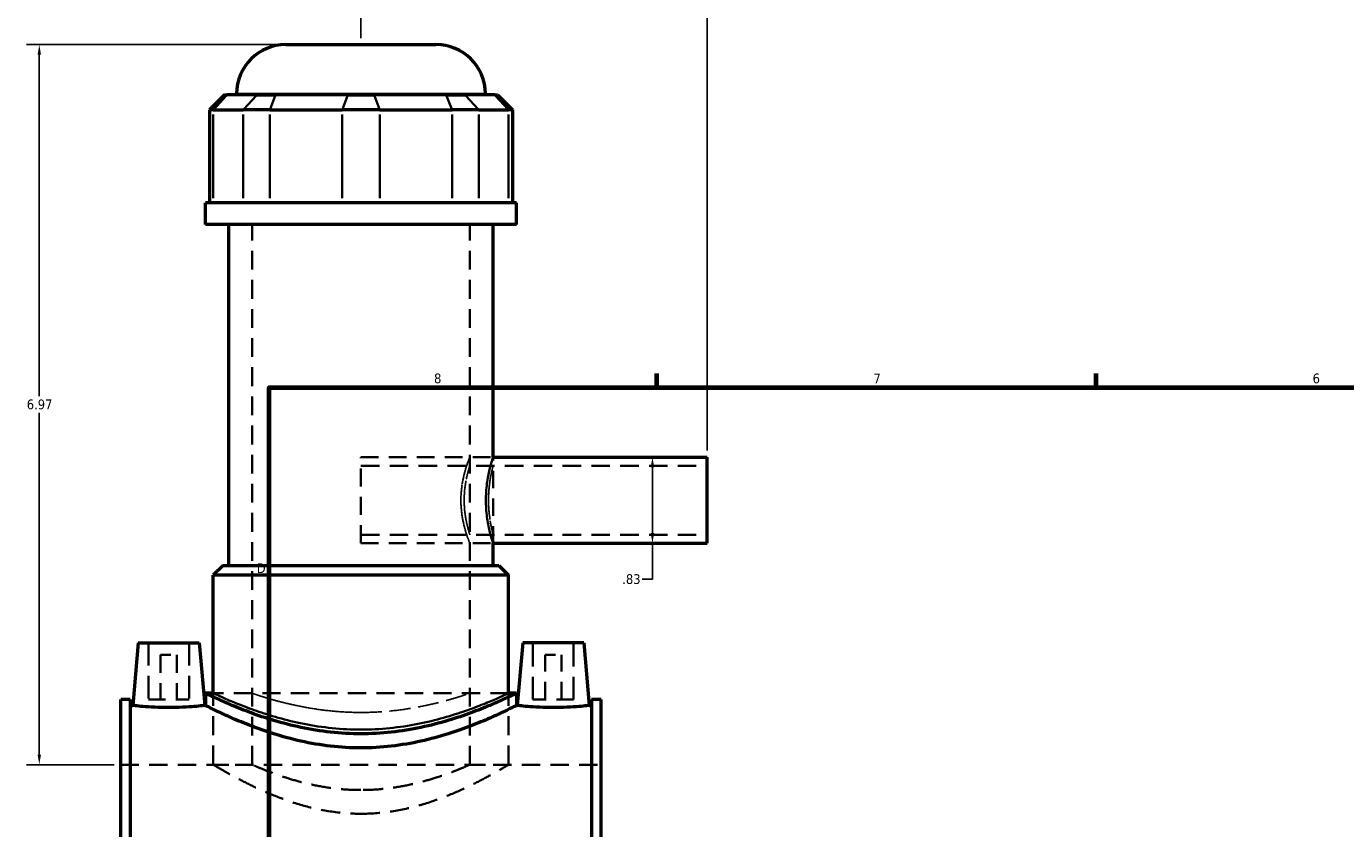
# Model space of a CAD drawing. Header units: inches. Extents: x -1.9 to 48.8, y -1.4 to 48.3.
# Tile 4 of 10: x -1.9 to 10.9, y 16.7 to 24.5. Entities that reach past the tile are written whole.
import ezdxf

# ---------------------------------------------------------------- set-up
doc = ezdxf.new("R2010")
doc.units = ezdxf.units.IN
doc.header["$MEASUREMENT"] = 0
doc.linetypes.add('DASHED', pattern=[0.2067, 0.1654, -0.0413])
for name, color, linetype, lineweight in [('Border (ANSI)', 7, 'Continuous', 70), ('Dimension (ANSI)', 7, 'Continuous', 25), ('Hidden (ANSI)', 7, 'DASHED', 35), ('Hidden Narrow (ANSI)', 7, 'DASHED', 25), ('Visible (ANSI)', 7, 'Continuous', 50), ('Visible Narrow (ANSI)', 7, 'Continuous', 35)]:
    doc.layers.add(name, color=color, linetype=linetype, lineweight=lineweight)
doc.styles.add('Note Text (ANSI)', font='tahoma.ttf')
doc.dimstyles.new('Default (ANSI)', dxfattribs={"dimtxt": 0.094488, "dimasz": 0.098425, "dimexe": 0.125, "dimexo": 0.0625, "dimgap": 0.031496, "dimtad": 0, "dimtih": 1, "dimtoh": 1, "dimrnd": 1e-08, "dimzin": 4, "dimdsep": 46, "dimtxsty": 'Note Text (ANSI)', "dimcen": 0.09, "dimdle": 0.393701, "dimclrd": 256, "dimclre": 256, "dimclrt": 5, "dimadec": 0, "dimazin": 1, "dimtfac": 1, "dimtofl": 0, "dimtmove": 0, "dimatfit": 3, "dimfxl": 1, "dimtolj": 1, "dimtzin": 4, "dimlwd": -1, "dimlwe": -1, "dimarcsym": 0})

# ---------------------------------------------------------------- blocks, each defined once
blk = doc.blocks.new('Borders Default Border')
at = {"layer": 'Border (ANSI)'}
for p, q in [((4.25, 21), (4.25, 21.134)), ((8.5, 21), (8.5, 21.134))]:
    blk.add_line(p, q, dxfattribs=at)
at = {"layer": 'Border (ANSI)', "flags": 128}
blk.add_lwpolyline([(0.5, 1), (0.5, 21), (33.5, 21), (33.5, 1), (0.5, 1)], dxfattribs=at)
at = {"layer": 'Border (ANSI)', "color": 5, "true_color": 0x0000ff, "char_height": 0.0945, "attachment_point": 7, "style": 'Note Text (ANSI)'}
for s, insert in [('8', (2.094, 21.038)), ('7', (6.346, 21.04)), ('6', (10.595, 21.038)), ('D', (0.378, 19.203))]:
    blk.add_mtext(s, dxfattribs=dict(at, insert=insert))
blk = doc.blocks.new('*D8')
at = {"layer": 'Defpoints', "color": 0, "transparency": 16777216}
for p in [(4.737, 24.795), (1.387, 24.318), (4.737, 20.326)]:
    blk.add_point(p, dxfattribs=at)
at = {"layer": 'Dimension (ANSI)', "transparency": 16777216}
for p, q in [((1.387, 24.381), (1.387, 24.92)), ((4.737, 20.388), (4.737, 24.92)), ((1.485, 24.795), (3.596, 24.795)), ((4.638, 24.795), (3.898, 24.795))]:
    blk.add_line(p, q, dxfattribs=at)
for points in [[(1.485, 24.811), (1.485, 24.778), (1.387, 24.795)], [(4.638, 24.811), (4.638, 24.778), (4.737, 24.795)]]:
    blk.add_solid(points, dxfattribs=at)
at = {"layer": 'Dimension (ANSI)', "color": 5, "transparency": 16777216, "insert": (3.627, 24.844), "char_height": 0.0945, "attachment_point": 1, "style": 'Note Text (ANSI)'}
blk.add_mtext('\\A1;3.35', dxfattribs=at)
blk = doc.blocks.new('*D9')
at = {"layer": 'Defpoints', "color": 0, "transparency": 16777216}
for p in [(3.996, 20.326), (3.996, 19.491), (4.207, 19.491)]:
    blk.add_point(p, dxfattribs=at)
at = {"layer": 'Dimension (ANSI)', "transparency": 16777216}
for p, q in [((4.207, 20.227), (4.207, 19.59)), ((4.207, 19.491), (4.207, 19.143)), ((4.207, 19.143), (4.109, 19.143))]:
    blk.add_line(p, q, dxfattribs=at)
for points in [[(4.191, 20.227), (4.224, 20.227), (4.207, 20.326)], [(4.191, 19.59), (4.224, 19.59), (4.207, 19.491)]]:
    blk.add_solid(points, dxfattribs=at)
at = {"layer": 'Dimension (ANSI)', "color": 5, "transparency": 16777216, "insert": (3.915, 19.192), "char_height": 0.0945, "attachment_point": 1, "style": 'Note Text (ANSI)'}
blk.add_mtext('\\A1;.83', dxfattribs=at)
blk = doc.blocks.new('*D10')
at = {"layer": 'Defpoints', "color": 0, "transparency": 16777216}
for p in [(-1.726, 24.318), (0.661, 24.318), (-0.938, 17.348)]:
    blk.add_point(p, dxfattribs=at)
at = {"layer": 'Dimension (ANSI)', "transparency": 16777216}
for p, q in [((0.598, 24.318), (-1.851, 24.318)), ((-1.726, 24.22), (-1.726, 20.914)), ((-1.726, 17.447), (-1.726, 20.753)), ((-1.001, 17.348), (-1.851, 17.348))]:
    blk.add_line(p, q, dxfattribs=at)
for points in [[(-1.742, 24.22), (-1.709, 24.22), (-1.726, 24.318)], [(-1.742, 17.447), (-1.709, 17.447), (-1.726, 17.348)]]:
    blk.add_solid(points, dxfattribs=at)
at = {"layer": 'Dimension (ANSI)', "color": 5, "transparency": 16777216, "insert": (-1.847, 20.883), "char_height": 0.0945, "attachment_point": 1, "style": 'Note Text (ANSI)'}
blk.add_mtext('\\A1;6.97', dxfattribs=at)

msp = doc.modelspace()

# ---------------------------------------------------------------- linework, layer by layer
at = {"layer": 'Hidden (ANSI)', "ltscale": 1.099577}
for p, q in [((0.3338, 17.3484), (0.3338, 22.5759)), ((2.4398, 17.3484), (2.4398, 22.5759))]:
    msp.add_line(p, q, dxfattribs=at)
at = {"layer": 'Hidden (ANSI)', "ltscale": 1.057135}
msp.add_line((1.3868, 19.4911), (1.3868, 20.3257), dxfattribs=at)
at = {"layer": 'Hidden (ANSI)', "ltscale": 1.031015}
for p, q in [((1.3868, 20.3257), (2.6655, 20.3257)), ((1.3868, 19.4911), (2.6655, 19.4911))]:
    msp.add_line(p, q, dxfattribs=at)
at = {"layer": 'Hidden (ANSI)', "ltscale": 1.009489}
msp.add_line((2.6655, 19.4911), (2.6655, 20.3257), dxfattribs=at)
at = {"layer": 'Hidden (ANSI)', "ltscale": 1.080471}
for p, q in [((1.3868, 20.2423), (4.7368, 20.2423)), ((1.3868, 19.5745), (4.7368, 19.5745))]:
    msp.add_line(p, q, dxfattribs=at)
at = {"layer": 'Hidden (ANSI)', "ltscale": 1.333288}
for p, q in [((-0.67, 18.5295), (-0.67, 17.9783)), ((-0.2763, 18.5295), (-0.2763, 17.9783)), ((3.05, 17.9783), (3.05, 18.5295)), ((3.4437, 17.9783), (3.4437, 18.5295))]:
    msp.add_line(p, q, dxfattribs=at)
at = {"layer": 'Hidden (ANSI)', "ltscale": 0.471064}
for p, q in [((-0.5519, 18.4114), (-0.3944, 18.4114)), ((3.1681, 18.4114), (3.3256, 18.4114))]:
    msp.add_line(p, q, dxfattribs=at)
at = {"layer": 'Hidden (ANSI)', "ltscale": 1.047583}
for p, q in [((-0.5519, 18.4114), (-0.5519, 17.9783)), ((-0.3944, 18.4114), (-0.3944, 17.9783)), ((3.1681, 17.9783), (3.1681, 18.4114)), ((3.3256, 17.9783), (3.3256, 18.4114))]:
    msp.add_line(p, q, dxfattribs=at)
at = {"layer": 'Hidden (ANSI)', "ltscale": 1.063671}
msp.add_line((2.8159, 18.0399), (-0.0423, 18.0399), dxfattribs=at)
at = {"layer": 'Hidden (ANSI)', "ltscale": 1.115152}
for p, q in [((-0.0423, 17.3484), (-0.0423, 18.0399)), ((2.8159, 17.3484), (2.8159, 18.0399))]:
    msp.add_line(p, q, dxfattribs=at)
at = {"layer": 'Hidden (ANSI)', "ltscale": 0.997297}
for p, q in [((-0.67, 17.9783), (-0.2763, 17.9783)), ((3.4437, 17.9783), (3.05, 17.9783))]:
    msp.add_line(p, q, dxfattribs=at)
at = {"layer": 'Hidden (ANSI)', "ltscale": 1.071256}
msp.add_line((-0.9382, 17.3484), (3.7118, 17.3484), dxfattribs=at)
at = {"layer": 'Hidden (ANSI)', "ltscale": 0.909719}
for p, q in [((-0.0423, 17.3484), (0.3338, 17.3484)), ((2.4398, 17.3484), (2.8159, 17.3484))]:
    msp.add_line(p, q, dxfattribs=at)
at = {"layer": 'Hidden (ANSI)', "ltscale": 1.1154}
for points, knots in [([(-0.0423, 17.3484), (-0.0423, 17.3484), (-0.0332, 17.3429), (0.0042, 17.3209), (0.0325, 17.3043), (0.1062, 17.2624), (0.1517, 17.2372), (0.2558, 17.1824), (0.3144, 17.153), (0.4386, 17.0949), (0.509, 17.0641), (0.6625, 17.0048), (0.7458, 16.9763), (0.9206, 16.9277), (1.0125, 16.9076), (1.1992, 16.8805), (1.294, 16.8735), (1.3868, 16.8735)], [16.9240947, 16.9240947, 16.9240947, 16.9240947, 17.627011, 17.627011, 18.3299273, 18.3299273, 19.0328437, 19.0328437, 19.73576, 19.73576, 20.4431849, 20.4431849, 21.1506098, 21.1506098, 21.8580347, 21.8580347, 22.5654597, 22.5654597, 22.5654597, 22.5654597]), ([(1.3868, 16.8735), (1.4797, 16.8735), (1.5745, 16.8805), (1.7612, 16.9076), (1.853, 16.9277), (2.0279, 16.9763), (2.1111, 17.0048), (2.2647, 17.0641), (2.335, 17.0949), (2.4593, 17.153), (2.5179, 17.1824), (2.622, 17.2372), (2.6675, 17.2624), (2.7412, 17.3043), (2.7695, 17.3209), (2.8069, 17.3429), (2.8159, 17.3484), (2.8159, 17.3484)], [0, 0, 0, 0, 0.7074249, 0.7074249, 1.4148498, 1.4148498, 2.1222748, 2.1222748, 2.8296997, 2.8296997, 3.532616, 3.532616, 4.2355323, 4.2355323, 4.9384486, 4.9384486, 5.6413649, 5.6413649, 5.6413649, 5.6413649])]:
    msp.add_open_spline(points, degree=3, knots=knots, dxfattribs=at)
at = {"layer": 'Hidden (ANSI)', "ltscale": 1.158459}
for points, knots in [([(1.3868, 17.1037), (1.3197, 17.1037), (1.2505, 17.1069), (1.1137, 17.1199), (1.046, 17.1297), (0.9166, 17.1537), (0.8548, 17.168), (0.7408, 17.1983), (0.6885, 17.2142), (0.596, 17.2445), (0.5525, 17.2601), (0.4755, 17.2891), (0.442, 17.3026), (0.388, 17.3249), (0.3674, 17.3337), (0.3403, 17.3455), (0.3338, 17.3484), (0.3338, 17.3484)], [0, 0, 0, 0, 0.5119066, 0.5119066, 1.0238133, 1.0238133, 1.5357199, 1.5357199, 2.0476266, 2.0476266, 2.5587393, 2.5587393, 3.069852, 3.069852, 3.5809648, 3.5809648, 4.0920775, 4.0920775, 4.0920775, 4.0920775]), ([(2.4398, 17.3484), (2.4398, 17.3484), (2.4333, 17.3455), (2.4062, 17.3337), (2.3857, 17.3249), (2.3316, 17.3026), (2.2981, 17.2891), (2.2211, 17.2601), (2.1776, 17.2445), (2.0852, 17.2142), (2.0329, 17.1983), (1.9188, 17.168), (1.857, 17.1537), (1.7277, 17.1297), (1.66, 17.1199), (1.5231, 17.1069), (1.454, 17.1037), (1.3868, 17.1037)], [12.2762326, 12.2762326, 12.2762326, 12.2762326, 12.7873454, 12.7873454, 13.2984581, 13.2984581, 13.8095709, 13.8095709, 14.3206836, 14.3206836, 14.8325903, 14.8325903, 15.3444969, 15.3444969, 15.8564036, 15.8564036, 16.3683102, 16.3683102, 16.3683102, 16.3683102])]:
    msp.add_open_spline(points, degree=3, knots=knots, dxfattribs=at)
at = {"layer": 'Hidden Narrow (ANSI)', "ltscale": 1.068161}
msp.add_open_spline([(2.3536, 19.9084), (2.3536, 19.9615), (2.3585, 20.0176), (2.3753, 20.1202), (2.3869, 20.1668), (2.4084, 20.2402), (2.4196, 20.2722), (2.4355, 20.315), (2.4398, 20.3257), (2.4398, 20.3257), (2.4355, 20.315), (2.4196, 20.2722), (2.4084, 20.2402), (2.3869, 20.1668), (2.3753, 20.1202), (2.3585, 20.0176), (2.3536, 19.9615), (2.3536, 19.8553), (2.3585, 19.7992), (2.3753, 19.6966), (2.3869, 19.6501), (2.4084, 19.5766), (2.4196, 19.5446), (2.4355, 19.5018), (2.4398, 19.4911), (2.4398, 19.4911), (2.4355, 19.5018), (2.4196, 19.5446), (2.4084, 19.5766), (2.3869, 19.6501), (2.3753, 19.6966), (2.3585, 19.7992), (2.3536, 19.8553), (2.3536, 19.9084)], degree=3, knots=[0, 0, 0, 0, 0.404344, 0.404344, 0.8086881, 0.8086881, 1.2126392, 1.2126392, 1.6165903, 1.6165903, 2.0205414, 2.0205414, 2.4244925, 2.4244925, 2.8288365, 2.8288365, 3.2331806, 3.2331806, 3.6375246, 3.6375246, 4.0418686, 4.0418686, 4.4458197, 4.4458197, 4.8497708, 4.8497708, 5.2537219, 5.2537219, 5.657673, 5.657673, 6.0620171, 6.0620171, 6.4663611, 6.4663611, 6.4663611, 6.4663611], dxfattribs=at)
at = {"layer": 'Hidden Narrow (ANSI)', "ltscale": 1.064374}
for points, knots in [([(2.6655, 20.3257), (2.6655, 20.3257), (2.6619, 20.3151), (2.6489, 20.2724), (2.6397, 20.2403), (2.6222, 20.1667), (2.6128, 20.12), (2.5993, 20.0173), (2.5955, 19.9612), (2.5955, 19.9084)], [4.8299366, 4.8299366, 4.8299366, 4.8299366, 5.2323459, 5.2323459, 5.6347552, 5.6347552, 6.0373353, 6.0373353, 6.4399155, 6.4399155, 6.4399155, 6.4399155]), ([(2.5955, 19.9084), (2.5955, 19.8556), (2.5993, 19.7995), (2.6128, 19.6968), (2.6222, 19.6502), (2.6397, 19.5765), (2.6489, 19.5444), (2.6619, 19.5017), (2.6655, 19.4911), (2.6655, 19.4911)], [0, 0, 0, 0, 0.4025801, 0.4025801, 0.8051602, 0.8051602, 1.2075696, 1.2075696, 1.6099789, 1.6099789, 1.6099789, 1.6099789])]:
    msp.add_open_spline(points, degree=3, knots=knots, dxfattribs=at)
at = {"layer": 'Hidden Narrow (ANSI)', "ltscale": 1.134866}
msp.add_open_spline([(2.3855, 19.9084), (2.3855, 19.8662), (2.3885, 19.8213), (2.3989, 19.7392), (2.4063, 19.7018), (2.4198, 19.6429), (2.427, 19.6172), (2.4371, 19.583), (2.4398, 19.5745), (2.4398, 19.5745), (2.4371, 19.583), (2.427, 19.6172), (2.4198, 19.6429), (2.4063, 19.7018), (2.3989, 19.7392), (2.3885, 19.8213), (2.3855, 19.8662), (2.3855, 19.9507), (2.3885, 19.9955), (2.3989, 20.0777), (2.4063, 20.115), (2.4198, 20.174), (2.427, 20.1996), (2.4371, 20.2338), (2.4398, 20.2423), (2.4398, 20.2423), (2.4371, 20.2338), (2.427, 20.1996), (2.4198, 20.174), (2.4063, 20.115), (2.3989, 20.0777), (2.3885, 19.9955), (2.3855, 19.9507), (2.3855, 19.9084)], degree=3, knots=[0, 0, 0, 0, 0.3219041, 0.3219041, 0.6438081, 0.6438081, 0.9655913, 0.9655913, 1.2873745, 1.2873745, 1.6091577, 1.6091577, 1.9309409, 1.9309409, 2.2528449, 2.2528449, 2.574749, 2.574749, 2.8966531, 2.8966531, 3.2185572, 3.2185572, 3.5403403, 3.5403403, 3.8621235, 3.8621235, 4.1839067, 4.1839067, 4.5056899, 4.5056899, 4.827594, 4.827594, 5.149498, 5.149498, 5.149498, 5.149498], dxfattribs=at)
at = {"layer": 'Hidden Narrow (ANSI)', "ltscale": 1.132401}
msp.add_open_spline([(2.6211, 19.9084), (2.6211, 19.9505), (2.6235, 19.9953), (2.632, 20.0775), (2.638, 20.1149), (2.6491, 20.174), (2.6549, 20.1997), (2.6632, 20.2338), (2.6655, 20.2423), (2.6655, 20.2423), (2.6632, 20.2338), (2.6549, 20.1997), (2.6491, 20.174), (2.638, 20.1149), (2.632, 20.0775), (2.6235, 19.9953), (2.6211, 19.9505), (2.6211, 19.8663), (2.6235, 19.8215), (2.632, 19.7393), (2.638, 19.7019), (2.6491, 19.6428), (2.6549, 19.6171), (2.6632, 19.583), (2.6655, 19.5745), (2.6655, 19.5745), (2.6632, 19.583), (2.6549, 19.6171), (2.6491, 19.6428), (2.638, 19.7019), (2.632, 19.7393), (2.6235, 19.8215), (2.6211, 19.8663), (2.6211, 19.9084)], degree=3, knots=[0, 0, 0, 0, 0.3210667, 0.3210667, 0.6421334, 0.6421334, 0.9631464, 0.9631464, 1.2841594, 1.2841594, 1.6051724, 1.6051724, 1.9261854, 1.9261854, 2.2472521, 2.2472521, 2.5683188, 2.5683188, 2.8893855, 2.8893855, 3.2104522, 3.2104522, 3.5314652, 3.5314652, 3.8524782, 3.8524782, 4.1734912, 4.1734912, 4.4945042, 4.4945042, 4.8155709, 4.8155709, 5.1366376, 5.1366376, 5.1366376, 5.1366376], dxfattribs=at)
at = {"layer": 'Hidden Narrow (ANSI)', "ltscale": 1.102278}
for points, knots in [([(-0.0423, 18.0399), (-0.0423, 18.0399), (-0.0334, 18.0358), (0.0035, 18.0189), (0.0314, 18.0062), (0.1048, 17.9743), (0.1503, 17.955), (0.2547, 17.9134), (0.3137, 17.8911), (0.439, 17.8476), (0.5099, 17.8247), (0.6646, 17.7812), (0.7483, 17.7606), (0.9238, 17.7259), (1.0157, 17.7118), (1.2016, 17.6929), (1.2955, 17.6882), (1.3868, 17.6882)], [16.6911846, 16.6911846, 16.6911846, 16.6911846, 17.3859732, 17.3859732, 18.0807618, 18.0807618, 18.7755504, 18.7755504, 19.470339, 19.470339, 20.1664825, 20.1664825, 20.8626259, 20.8626259, 21.5587694, 21.5587694, 22.2549129, 22.2549129, 22.2549129, 22.2549129]), ([(1.3868, 17.6882), (1.4782, 17.6882), (1.5721, 17.6929), (1.7579, 17.7118), (1.8498, 17.7259), (2.0253, 17.7606), (2.1091, 17.7812), (2.2638, 17.8247), (2.3346, 17.8476), (2.46, 17.8911), (2.519, 17.9134), (2.6234, 17.955), (2.6689, 17.9743), (2.7422, 18.0062), (2.7702, 18.0189), (2.8071, 18.0358), (2.8159, 18.0399), (2.8159, 18.0399)], [0, 0, 0, 0, 0.6961435, 0.6961435, 1.3922869, 1.3922869, 2.0884304, 2.0884304, 2.7845739, 2.7845739, 3.4793625, 3.4793625, 4.174151, 4.174151, 4.8689396, 4.8689396, 5.5637282, 5.5637282, 5.5637282, 5.5637282])]:
    msp.add_open_spline(points, degree=3, knots=knots, dxfattribs=at)
at = {"layer": 'Hidden Narrow (ANSI)', "ltscale": 1.075206}
msp.add_open_spline([(1.3868, 17.8543), (1.3201, 17.8543), (1.2513, 17.8566), (1.1148, 17.8662), (1.0471, 17.8734), (0.9176, 17.8914), (0.8556, 17.9021), (0.7412, 17.9249), (0.6887, 17.937), (0.5958, 17.9601), (0.5521, 17.972), (0.475, 17.9943), (0.4415, 18.0047), (0.3876, 18.0218), (0.3672, 18.0286), (0.3402, 18.0377), (0.3338, 18.0399), (0.3338, 18.0399), (0.3402, 18.0377), (0.3672, 18.0286), (0.3876, 18.0218), (0.4415, 18.0047), (0.475, 17.9943), (0.5521, 17.972), (0.5958, 17.9601), (0.6887, 17.937), (0.7412, 17.9249), (0.8556, 17.9021), (0.9176, 17.8914), (1.0471, 17.8734), (1.1148, 17.8662), (1.2513, 17.8566), (1.3201, 17.8543), (1.4535, 17.8543), (1.5223, 17.8566), (1.6588, 17.8662), (1.7265, 17.8734), (1.8561, 17.8914), (1.918, 17.9021), (2.0325, 17.9249), (2.085, 17.937), (2.1779, 17.9601), (2.2215, 17.972), (2.2987, 17.9943), (2.3321, 18.0047), (2.386, 18.0218), (2.4065, 18.0286), (2.4334, 18.0377), (2.4398, 18.0399), (2.4398, 18.0399), (2.4334, 18.0377), (2.4065, 18.0286), (2.386, 18.0218), (2.3321, 18.0047), (2.2987, 17.9943), (2.2215, 17.972), (2.1779, 17.9601), (2.085, 17.937), (2.0325, 17.9249), (1.918, 17.9021), (1.8561, 17.8914), (1.7265, 17.8734), (1.6588, 17.8662), (1.5223, 17.8566), (1.4535, 17.8543), (1.3868, 17.8543)], degree=3, knots=[0, 0, 0, 0, 0.508353, 0.508353, 1.016706, 1.016706, 1.5250591, 1.5250591, 2.0334121, 2.0334121, 2.5415024, 2.5415024, 3.0495927, 3.0495927, 3.557683, 3.557683, 4.0657733, 4.0657733, 4.5738636, 4.5738636, 5.0819539, 5.0819539, 5.5900442, 5.5900442, 6.0981345, 6.0981345, 6.6064875, 6.6064875, 7.1148405, 7.1148405, 7.6231936, 7.6231936, 8.1315466, 8.1315466, 8.6398996, 8.6398996, 9.1482526, 9.1482526, 9.6566056, 9.6566056, 10.1649587, 10.1649587, 10.673049, 10.673049, 11.1811393, 11.1811393, 11.6892296, 11.6892296, 12.1973199, 12.1973199, 12.7054102, 12.7054102, 13.2135005, 13.2135005, 13.7215908, 13.7215908, 14.2296811, 14.2296811, 14.7380341, 14.7380341, 15.2463871, 15.2463871, 15.7547401, 15.7547401, 16.2630931, 16.2630931, 16.2630931, 16.2630931], dxfattribs=at)
at = {"layer": 'Visible (ANSI)'}
for p, q in [((0.6609, 24.3184), (2.1127, 24.3184)), ((0.0651, 23.8305), (-0.0781, 23.6872)), ((0.0651, 23.8305), (0.0906, 23.8305)), ((0.3798, 23.8305), (0.0906, 23.8305)), ((0.1834, 23.8305), (0.1834, 23.8408)), ((0.3798, 23.8305), (0.5607, 23.8305)), ((1.2589, 23.8305), (0.5607, 23.8305)), ((1.2589, 23.8305), (1.5148, 23.8305)), ((2.213, 23.8305), (1.5148, 23.8305)), ((2.213, 23.8305), (2.3939, 23.8305)), ((2.6831, 23.8305), (2.3939, 23.8305)), ((2.5903, 23.8305), (2.5903, 23.8408)), ((2.6831, 23.8305), (2.7085, 23.8305)), ((2.7085, 23.8305), (2.8518, 23.6872)), ((-0.0418, 23.6872), (-0.0781, 23.6872)), ((-0.0781, 23.6872), (-0.0781, 22.785)), ((-0.0418, 23.6872), (0.2474, 23.6872)), ((0.5059, 23.6872), (0.2474, 23.6872)), ((0.5059, 23.6872), (1.2041, 23.6872)), ((1.5696, 23.6872), (1.2041, 23.6872)), ((1.5696, 23.6872), (2.2678, 23.6872)), ((2.5262, 23.6872), (2.2678, 23.6872)), ((2.5262, 23.6872), (2.8154, 23.6872)), ((2.8518, 23.6872), (2.8154, 23.6872)), ((2.8518, 23.6872), (2.8518, 22.785)), ((2.8911, 22.785), (-0.1175, 22.785)), ((-0.1175, 22.5759), (-0.1175, 22.785)), ((2.8911, 22.5759), (2.8911, 22.785)), ((2.8911, 22.5759), (-0.1175, 22.5759)), ((0.1082, 19.2768), (0.1082, 22.5759)), ((2.6655, 20.3257), (2.6655, 22.5759)), ((2.6655, 20.3257), (4.7368, 20.3257)), ((4.7368, 19.4911), (4.7368, 20.3257)), ((2.6655, 19.2768), (2.6655, 19.4911)), ((2.6655, 19.4911), (4.7368, 19.4911)), ((0.0532, 19.2768), (-0.0423, 19.1813)), ((0.0532, 19.2768), (2.7204, 19.2768)), ((2.7204, 19.2768), (2.8159, 19.1813)), ((2.8159, 19.1813), (-0.0423, 19.1813)), ((-0.0423, 18.0399), (-0.0423, 19.1813)), ((2.8159, 18.0399), (2.8159, 19.1813)), ((-0.7684, 18.5295), (-0.8216, 17.9215)), ((-0.7684, 18.5295), (-0.1779, 18.5295)), ((-0.1779, 18.5295), (-0.1247, 17.9215)), ((2.9516, 18.5295), (2.8984, 17.9215)), ((3.5421, 18.5295), (2.9516, 18.5295)), ((3.5421, 18.5295), (3.5953, 17.9215)), ((-0.1175, 18.0399), (-0.1175, 17.9215)), ((-0.0423, 18.0399), (-0.1175, 18.0399)), ((2.8911, 18.0399), (2.8159, 18.0399)), ((2.8911, 18.0399), (2.8911, 17.9215)), ((-0.9382, 15.5576), (-0.9382, 17.9807)), ((-0.8452, 17.9807), (-0.9382, 17.9807)), ((-0.8452, 17.9807), (-0.8452, 15.5576)), ((-0.8452, 17.9215), (-0.8216, 17.9215)), ((-0.1247, 17.9215), (-0.1175, 17.9215)), ((2.8911, 17.9215), (2.8984, 17.9215)), ((3.5953, 17.9215), (3.6188, 17.9215)), ((3.6188, 17.9807), (3.6188, 15.5576)), ((3.7118, 17.9807), (3.6188, 17.9807)), ((3.7118, 15.5576), (3.7118, 17.9807))]:
    msp.add_line(p, q, dxfattribs=at)
for centre, start, end in [((0.6609, 23.8408), 90, 180), ((2.1127, 23.8408), 0, 90)]:
    msp.add_arc(centre, 0.4776, start, end, dxfattribs=at)
for points, knots in [([(1.3868, 17.6475), (1.2904, 17.6475), (1.1914, 17.6528), (0.9957, 17.674), (0.8989, 17.6899), (0.7143, 17.7289), (0.6262, 17.752), (0.4636, 17.8006), (0.3891, 17.8261), (0.2573, 17.8746), (0.1953, 17.8994), (0.0854, 17.9456), (0.0376, 17.967), (-0.0397, 18.0025), (-0.0692, 18.0166), (-0.1081, 18.0353), (-0.1175, 18.0399), (-0.1175, 18.0399)], [0, 0, 0, 0, 0.7345046, 0.7345046, 1.4690091, 1.4690091, 2.2035137, 2.2035137, 2.9380182, 2.9380182, 3.6707214, 3.6707214, 4.4034246, 4.4034246, 5.1361278, 5.1361278, 5.8688311, 5.8688311, 5.8688311, 5.8688311]), ([(2.8911, 18.0399), (2.8911, 18.0399), (2.8818, 18.0353), (2.8429, 18.0166), (2.8134, 18.0025), (2.7361, 17.967), (2.6883, 17.9456), (2.5784, 17.8994), (2.5163, 17.8746), (2.3846, 17.8261), (2.3101, 17.8006), (2.1475, 17.752), (2.0594, 17.7289), (1.8747, 17.6899), (1.778, 17.674), (1.5822, 17.6528), (1.4832, 17.6475), (1.3868, 17.6475)], [-5.8688311, -5.8688311, -5.8688311, -5.8688311, -5.1361278, -5.1361278, -4.4034246, -4.4034246, -3.6707214, -3.6707214, -2.9380182, -2.9380182, -2.2035137, -2.2035137, -1.4690091, -1.4690091, -0.7345046, -0.7345046, 0, 0, 0, 0]), ([(-0.1247, 17.9215), (-0.1247, 17.9215), (-0.1334, 17.9204), (-0.1688, 17.9165), (-0.1955, 17.9137), (-0.2573, 17.9085), (-0.2964, 17.9057), (-0.3824, 17.9018), (-0.4292, 17.9007), (-0.5171, 17.9007), (-0.5639, 17.9018), (-0.6499, 17.9057), (-0.6891, 17.9085), (-0.7508, 17.9137), (-0.7775, 17.9165), (-0.8129, 17.9204), (-0.8216, 17.9215), (-0.8216, 17.9215)], [1.3384809, 1.3384809, 1.3384809, 1.3384809, 1.6728993, 1.6728993, 2.0073178, 2.0073178, 2.3421398, 2.3421398, 2.6769617, 2.6769617, 3.0117837, 3.0117837, 3.3466057, 3.3466057, 3.6810242, 3.6810242, 4.0154426, 4.0154426, 4.0154426, 4.0154426]), ([(2.8911, 17.9215), (2.8911, 17.9215), (2.8817, 17.9167), (2.8428, 17.8972), (2.8133, 17.8825), (2.7359, 17.8455), (2.6881, 17.8232), (2.5782, 17.775), (2.5162, 17.7491), (2.3846, 17.6984), (2.3102, 17.6718), (2.1478, 17.6208), (2.0597, 17.5966), (1.8752, 17.5556), (1.7784, 17.5389), (1.5826, 17.5165), (1.4834, 17.5109), (1.2902, 17.5109), (1.1911, 17.5165), (0.9952, 17.5389), (0.8985, 17.5556), (0.7139, 17.5966), (0.6259, 17.6208), (0.4635, 17.6718), (0.389, 17.6984), (0.2574, 17.7491), (0.1954, 17.775), (0.0856, 17.8232), (0.0377, 17.8455), (-0.0396, 17.8825), (-0.0691, 17.8972), (-0.1081, 17.9167), (-0.1175, 17.9215), (-0.1175, 17.9215)], [5.8793874, 5.8793874, 5.8793874, 5.8793874, 6.6132313, 6.6132313, 7.3470753, 7.3470753, 8.0809192, 8.0809192, 8.8147631, 8.8147631, 9.550766, 9.550766, 10.286769, 10.286769, 11.0227719, 11.0227719, 11.7587748, 11.7587748, 12.4947777, 12.4947777, 13.2307807, 13.2307807, 13.9667836, 13.9667836, 14.7027865, 14.7027865, 15.4366304, 15.4366304, 16.1704744, 16.1704744, 16.9043183, 16.9043183, 17.6381622, 17.6381622, 17.6381622, 17.6381622]), ([(3.5953, 17.9215), (3.5953, 17.9215), (3.5866, 17.9204), (3.5512, 17.9165), (3.5245, 17.9137), (3.4627, 17.9085), (3.4236, 17.9057), (3.3376, 17.9018), (3.2908, 17.9007), (3.2468, 17.9007), (3.2029, 17.9007), (3.1561, 17.9018), (3.0701, 17.9057), (3.0309, 17.9085), (2.9692, 17.9137), (2.9425, 17.9165), (2.9071, 17.9204), (2.8984, 17.9215), (2.8984, 17.9215)], [4.0154426, 4.0154426, 4.0154426, 4.0154426, 4.3498611, 4.3498611, 4.6842795, 4.6842795, 5.0191015, 5.0191015, 5.3539235, 5.3539235, 5.3539235, 5.6887455, 5.6887455, 6.0235675, 6.0235675, 6.3579859, 6.3579859, 6.6924044, 6.6924044, 6.6924044, 6.6924044])]:
    msp.add_open_spline(points, degree=3, knots=knots, dxfattribs=at)
at = {"layer": 'Visible Narrow (ANSI)'}
for p, q in [((0.084, 23.8233), (-0.0352, 23.6944)), ((2.5755, 23.8408), (0.1982, 23.8408)), ((0.254, 23.6944), (0.3732, 23.8233)), ((0.558, 23.8233), (0.5086, 23.6944)), ((1.2562, 23.8233), (1.2068, 23.6944)), ((1.5175, 23.8233), (1.5668, 23.6944)), ((2.2157, 23.8233), (2.265, 23.6944)), ((2.4005, 23.8233), (2.5196, 23.6944)), ((2.6897, 23.8233), (2.8088, 23.6944)), ((-0.0418, 22.8301), (-0.0418, 23.6421)), ((0.2474, 23.6421), (0.2474, 22.8301)), ((0.5059, 22.8301), (0.5059, 23.6421)), ((1.2041, 23.6421), (1.2041, 22.8301)), ((1.5696, 22.8301), (1.5696, 23.6421)), ((2.2678, 23.6421), (2.2678, 22.8301)), ((2.5262, 22.8301), (2.5262, 23.6421)), ((2.8154, 23.6421), (2.8154, 22.8301))]:
    msp.add_line(p, q, dxfattribs=at)
for points, knots in [([(2.6655, 19.4911), (2.6655, 19.4911), (2.6619, 19.5017), (2.6489, 19.5444), (2.6397, 19.5765), (2.6222, 19.6502), (2.6128, 19.6968), (2.5993, 19.7995), (2.5955, 19.8556), (2.5955, 19.9612), (2.5993, 20.0173), (2.6128, 20.12), (2.6222, 20.1667), (2.6397, 20.2403), (2.6489, 20.2724), (2.6619, 20.3151), (2.6655, 20.3257), (2.6655, 20.3257)], [1.6099789, 1.6099789, 1.6099789, 1.6099789, 2.0123882, 2.0123882, 2.4147975, 2.4147975, 2.8173776, 2.8173776, 3.2199577, 3.2199577, 3.6225379, 3.6225379, 4.025118, 4.025118, 4.4275273, 4.4275273, 4.8299366, 4.8299366, 4.8299366, 4.8299366]), ([(2.8159, 18.0399), (2.8159, 18.0399), (2.8071, 18.0358), (2.7702, 18.0189), (2.7422, 18.0062), (2.6689, 17.9743), (2.6234, 17.955), (2.519, 17.9134), (2.46, 17.8911), (2.3346, 17.8476), (2.2638, 17.8247), (2.1091, 17.7812), (2.0253, 17.7606), (1.8498, 17.7259), (1.7579, 17.7118), (1.5721, 17.6929), (1.4782, 17.6882), (1.2955, 17.6882), (1.2016, 17.6929), (1.0157, 17.7118), (0.9238, 17.7259), (0.7483, 17.7606), (0.6646, 17.7812), (0.5099, 17.8247), (0.439, 17.8476), (0.3137, 17.8911), (0.2547, 17.9134), (0.1503, 17.955), (0.1048, 17.9743), (0.0314, 18.0062), (0.0035, 18.0189), (-0.0334, 18.0358), (-0.0423, 18.0399), (-0.0423, 18.0399)], [5.5637282, 5.5637282, 5.5637282, 5.5637282, 6.2585168, 6.2585168, 6.9533054, 6.9533054, 7.648094, 7.648094, 8.3428826, 8.3428826, 9.039026, 9.039026, 9.7351695, 9.7351695, 10.431313, 10.431313, 11.1274564, 11.1274564, 11.8235999, 11.8235999, 12.5197434, 12.5197434, 13.2158868, 13.2158868, 13.9120303, 13.9120303, 14.6068189, 14.6068189, 15.3016075, 15.3016075, 15.9963961, 15.9963961, 16.6911846, 16.6911846, 16.6911846, 16.6911846])]:
    msp.add_open_spline(points, degree=3, knots=knots, dxfattribs=at)

# ---------------------------------------------------------------- block references
msp.add_blockref('Borders Default Border', (0, 0))

# ---------------------------------------------------------------- dimensions: what is measured, and where the dimension line sits
at = {"layer": 'Dimension (ANSI)'}
for base, p1, p2, angle, override, picture, middle in [((4.7368, 24.7947), (1.3868, 24.3184), (4.7368, 20.3257), 180, {"dimgap": 0.031496, "dimtih": 0, "dimtoh": 0, "dimdec": 2, "dimtol": 0, "dimlim": 0, "dimtp": 0, "dimtm": 0, "dimtdec": 2, "dimatfit": 1}, '*D8', (3.7468, 24.7947)), ((-1.7256, 24.3184), (-0.9382, 17.3484), (0.6609, 24.3184), 270, {"dimgap": 0.031496, "dimdec": 2, "dimtol": 0, "dimlim": 0, "dimtp": 0, "dimtm": 0, "dimtdec": 2, "dimatfit": 1}, '*D10', (-1.7256, 20.8334)), ((4.2072, 19.4911), (3.9963, 20.3257), (3.9963, 19.4911), 270, {"dimgap": 0.031496, "dimdec": 2, "dimse1": 1, "dimse2": 1, "dimtol": 0, "dimlim": 0, "dimtp": 0, "dimtm": 0, "dimtdec": 2, "dimatfit": 2}, '*D9', (3.9963, 19.1427))]:
    dim = msp.add_linear_dim(base=base, p1=p1, p2=p2, angle=angle, dimstyle='Default (ANSI)', override=override, dxfattribs=at)
    dim.commit()
    dim.dimension.update_dxf_attribs({"geometry": picture, "text_midpoint": middle, "dimtype": 160})

doc.saveas('drawing.dxf')
